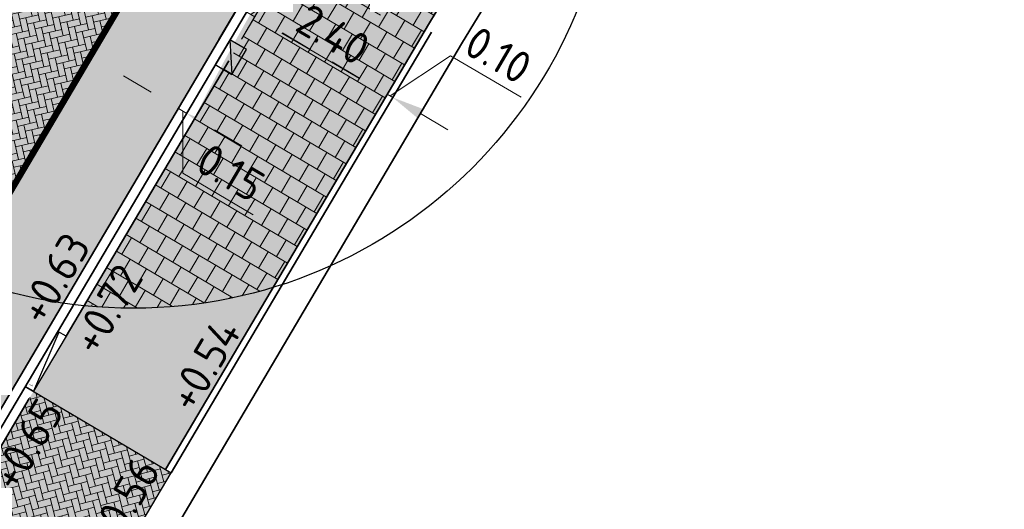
# Model space of a CAD drawing. Header units: metres. Extents: x 132493 to 134960, y 502695 to 503907.
# Tile 30 of 144: x 132763 to 132779, y 502903 to 502911. Entities that reach past the tile are written whole.
import ezdxf

# ---------------------------------------------------------------- set-up
doc = ezdxf.new("R2010")
doc.units = ezdxf.units.M
for name, pattern in [('VH-OPSLUITBAND_100X200', [16, 8, -2, 4, -2]), ('VH-TROTTOIRBAND-SO', [15, 5, -2, 2, -2, 2, -2]), ('VH-TROTTOIRBAND_130-150', [15, 5, -2, 2, -2, 2, -2]), ('VW-1-1_STREEP', [2, 1, -1]), ('XX-PROJECTGRENS', [18, 12, -3, 0, -3])]:
    doc.linetypes.add(name, pattern=pattern)
doc.layers.get('Defpoints').update_dxf_attribs({"color": 3})
doc.layers.add('ARC-hoev-bss-kf-kv-grijs-vrijgekomen', color=7, linetype='Continuous', lineweight=18, true_color=0xddbbbb, plot=False)
for name, color, linetype, lineweight, plot in [('ARC-hoev-btt-300x300x45-grijs-nieuw', 8, 'Continuous', 18, False), ('ARC-hoev-overlagen asfalt rijbaan', 13, 'Continuous', 18, False), ('ARC-hoev-overlagen rood asfalt fiets', 10, 'Continuous', 35, False)]:
    doc.layers.add(name, color=color, linetype=linetype, lineweight=lineweight, plot=plot)
for name, color, linetype, lineweight in [('B-WE-VH-KANTVERHARDING-G', 2, 'Continuous', 25), ('B-WE-VH-VERHARDING_BETONSTRAATSTEEN_KEPER-A', 252, 'Continuous', 18), ('N-WE-KG-GRENS_WERKGRENS-G', 5, 'XX-PROJECTGRENS', 35), ('N-WE-RI-KOLK-S', 150, 'Continuous', 25), ('N-WE-VH-GOOT_TEGEL-G', 170, 'Continuous', 35), ('N-WE-VH-KANTOPSLUITING_ELEMENT_VERLOOPBAND-S', 40, 'Continuous', 25), ('N-WE-VH-KANTOPSLUITING_OPSLUITBAND_100X200-G', 150, 'VH-OPSLUITBAND_100X200', 35), ('N-WE-VH-KANTOPSLUITING_TROTTOIRBAND-G', 151, 'VH-TROTTOIRBAND-SO', 35), ('N-WE-VH-KANTOPSLUITING_TROTTOIRBAND_130 150-G', 210, 'VH-TROTTOIRBAND_130-150', 35), ('N-WE-VH-KANTOPSLUITING_VOORKANTBAND-G', 7, 'Continuous', 35), ('N-WE-VH-VERHARDING_TEGEL-A-200-dik 45', 251, 'Continuous', 18), ('N-WE-VW-MARKERING_LANGS_STREEP_11_010-G', 7, 'VW-1-1_STREEP', 13), ('N01-WE-VH-VERHARDING_ASFALT-A', 22, 'Continuous', 18), ('N03-WE-VH-VERHARDING_ASFALT-A', 12, 'Continuous', 18), ('X-XX-AL-AANPIJLING_OPMERKING-T18', 1, 'Continuous', 18), ('X-XX-AL-DETAIL1-M', 7, 'Continuous', 18), ('X-XX-AL-DETAIL1-T25', 7, 'Continuous', 25)]:
    doc.layers.add(name, color=color, linetype=linetype, lineweight=lineweight)
doc.styles.add('NLCS-ISO-M200-T18', font='NLCS-ISO.ttf', dxfattribs={"height": 0.36})
doc.styles.add('NLCS-ISO-M200-T25', font='NLCS-ISO.ttf', dxfattribs={"height": 0.5})
doc.dimstyles.new('NLCS-M200-T25-PIJL_L2_H1', dxfattribs={"dimscale": 0.2, "dimtxt": 2.5, "dimasz": 2.5, "dimexe": 2, "dimexo": 2, "dimgap": 0.7, "dimtad": 1, "dimzin": 0, "dimdsep": 46, "dimtxsty": 'NLCS-ISO-M200-T25', "dimcen": 0, "dimdle": 2, "dimclrd": 256, "dimclre": 256, "dimclrt": 256, "dimadec": 1, "dimazin": 0, "dimtfac": 1, "dimtdec": 3, "dimtofl": 0, "dimtmove": 0, "dimatfit": 3, "dimfxl": 2, "dimfxlon": 1, "dimtfillclr": 256, "dimtolj": 1, "dimtzin": 0, "dimlwd": -1, "dimlwe": -1, "dimarcsym": 0})

# ---------------------------------------------------------------- blocks, each defined once
blk = doc.blocks.new('*D237')
at = {"layer": 'Defpoints', "color": 0, "transparency": 16777216}
for p in [(132767.2261052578, 502915.2228819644), (132766.7870483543, 502911.1091746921), (132766.3463901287, 502910.3552379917)]:
    blk.add_point(p, dxfattribs=at)
at = {"layer": 'X-XX-AL-DETAIL1-M', "transparency": 16777216}
for p, q in [((132765.5240064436, 502912.3107049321), (132765.1203207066, 502911.6200256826)), ((132765.7538381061, 502911.7130617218), (132766.3553738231, 502911.3614782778)), ((132766.5852054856, 502910.7638350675), (132766.9888912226, 502911.454514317))]:
    blk.add_line(p, q, dxfattribs=at)
for points in [[(132765.7958887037, 502911.7850074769), (132765.7117875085, 502911.6411159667), (132765.3221635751, 502911.9653653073)], [(132766.3974244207, 502911.4334240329), (132766.3133232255, 502911.2895325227), (132766.7870483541, 502911.1091746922)]]:
    blk.add_solid(points, dxfattribs=at)
at = {"layer": 'X-XX-AL-DETAIL1-M', "transparency": 16777216, "insert": (132766.2514027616, 502911.8739761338), "char_height": 0.5, "attachment_point": 5, "rotation": 329.6947210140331, "style": 'NLCS-ISO-M200-T25'}
blk.add_mtext('\\A1;1.70', dxfattribs=at)
blk = doc.blocks.new('*D330')
at = {"layer": 'Defpoints', "color": 0, "transparency": 16777216}
for p in [(132765.8510245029, 502909.5251290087), (132765.6180372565, 502909.1309925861), (132765.4257781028, 502909.0994679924)]:
    blk.add_point(p, dxfattribs=at)
at = {"layer": 'X-XX-AL-DETAIL1-M', "transparency": 16777216}
for p, q in [((132765.2919397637, 502909.8556227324), (132764.8615188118, 502910.1100589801)), ((132765.629327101, 502909.4438047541), (132765.9259097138, 502909.9455232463)), ((132765.8215862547, 502909.4753293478), (132766.0545735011, 502909.8694657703)), ((132765.7223607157, 502909.6011864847), (132765.851024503, 502909.5251290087)), ((132765.7866926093, 502909.5631577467), (132765.7864454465, 502908.5889995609)), ((132766.2814454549, 502909.2706927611), (132766.7118664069, 502909.0162565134)), ((132765.7864454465, 502908.5889995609), (132766.8883230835, 502907.937642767))]:
    blk.add_line(p, q, dxfattribs=at)
for points in [[(132765.334345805, 502909.9273595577), (132765.2495337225, 502909.783885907), (132765.7223607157, 502909.6011864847)], [(132766.3238514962, 502909.3424295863), (132766.2390394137, 502909.1989559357), (132765.851024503, 502909.5251290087)]]:
    blk.add_solid(points, dxfattribs=at)
at = {"layer": 'X-XX-AL-DETAIL1-M', "transparency": 16777216, "insert": (132766.5358445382, 502908.5990495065), "char_height": 0.5, "attachment_point": 5, "rotation": 329.4112436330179, "style": 'NLCS-ISO-M200-T25'}
blk.add_mtext('\\A1;0.15', dxfattribs=at)
blk = doc.blocks.new('N-SRI-KOLK_TROTTOIR-SO')
blk.add_hatch(color=256).paths.add_polyline_path([(1.125000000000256, 1.499999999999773), (-1.124999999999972, 1.499999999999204), (-1.124999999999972, 5.684341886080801e-13)])
blk.add_line((-1.124999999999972, 0), (1.124999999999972, 1.499999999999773))
at = {"flags": 128}
blk.add_lwpolyline([(-1.124999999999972, 0), (1.124999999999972, 0), (1.124999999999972, 1.499999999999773), (-1.124999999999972, 1.499999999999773)], close=True, dxfattribs=at)
blk = doc.blocks.new('*D396')
at = {"layer": 'Defpoints', "color": 0, "transparency": 16777216}
for p in [(132768.6909900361, 502914.3666913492), (132766.9135852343, 502911.0352168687), (132766.4767972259, 502910.2879018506)]:
    blk.add_point(p, dxfattribs=at)
at = {"layer": 'X-XX-AL-DETAIL1-M', "transparency": 16777216}
for p, q in [((132766.3553738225, 502911.3614782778), (132765.9236992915, 502911.6137818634)), ((132766.8503167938, 502911.0721957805), (132767.7762066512, 502911.7084554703)), ((132767.7762066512, 502911.7084554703), (132768.8812934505, 502911.0625582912)), ((132766.9888912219, 502911.4545143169), (132766.5852054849, 502910.7638350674)), ((132766.7117423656, 502910.6898772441), (132767.1154281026, 502911.3805564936)), ((132766.7870483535, 502911.1091746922), (132766.9135852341, 502911.0352168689)), ((132767.345259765, 502910.7829132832), (132767.776934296, 502910.5306096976))]:
    blk.add_line(p, q, dxfattribs=at)
for points in [[(132766.3974244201, 502911.4334240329), (132766.3133232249, 502911.2895325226), (132766.7870483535, 502911.1091746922)], [(132767.3873103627, 502910.8548590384), (132767.3032091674, 502910.7109675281), (132766.9135852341, 502911.0352168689)]]:
    blk.add_solid(points, dxfattribs=at)
at = {"layer": 'X-XX-AL-DETAIL1-M', "transparency": 16777216, "insert": (132768.5255468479, 502911.7222130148), "char_height": 0.5, "attachment_point": 5, "rotation": 329.6947210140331, "style": 'NLCS-ISO-M200-T25'}
blk.add_mtext('\\A1;0.15', dxfattribs=at)
blk = doc.blocks.new('*D397')
at = {"layer": 'Defpoints', "color": 0, "transparency": 16777216}
for p in [(132766.2335600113, 502909.8764259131), (132768.9807777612, 502909.8172681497), (132768.4732649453, 502908.9489477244)]:
    blk.add_point(p, dxfattribs=at)
at = {"layer": 'X-XX-AL-DETAIL1-M', "transparency": 16777216}
for p, q in [((132766.7054645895, 502910.6838230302), (132767.1091503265, 502911.3745022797)), ((132767.338981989, 502910.7768590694), (132768.54910323, 502910.0695717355)), ((132768.7789348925, 502909.4719285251), (132769.1826206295, 502910.1626077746))]:
    blk.add_line(p, q, dxfattribs=at)
for points in [[(132767.3810325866, 502910.8488048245), (132767.2969313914, 502910.7049133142), (132766.907307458, 502911.0291626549)], [(132768.5911538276, 502910.1415174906), (132768.5070526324, 502909.9976259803), (132768.980777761, 502909.8172681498)]]:
    blk.add_solid(points, dxfattribs=at)
at = {"layer": 'X-XX-AL-DETAIL1-M', "transparency": 16777216, "insert": (132768.1408394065, 502910.7599215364), "char_height": 0.5, "attachment_point": 5, "rotation": 329.6947210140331, "style": 'NLCS-ISO-M200-T25'}
blk.add_mtext('\\A1;2.40', dxfattribs=at)
blk = doc.blocks.new('*D398')
at = {"layer": 'Defpoints', "color": 0, "transparency": 16777216}
for p in [(132770.8889554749, 502913.0820323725), (132769.0719852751, 502909.773682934), (132768.6353116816, 502909.026563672)]:
    blk.add_point(p, dxfattribs=at)
at = {"layer": 'X-XX-AL-DETAIL1-M', "transparency": 16777216}
for p, q in [((132769.0284995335, 502909.7990993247), (132769.9741720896, 502910.4237964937)), ((132769.9741720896, 502910.4237964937), (132771.0792588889, 502909.7778993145)), ((132768.5533392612, 502910.0768193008), (132768.1216647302, 502910.3291228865)), ((132769.1868566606, 502910.16985534), (132768.7831709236, 502909.4791760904)), ((132768.8701424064, 502909.4283433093), (132769.2738281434, 502910.1190225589)), ((132768.9850137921, 502909.8245157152), (132769.0719852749, 502909.7736829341)), ((132769.5036598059, 502909.5213793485), (132769.9353343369, 502909.2690757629))]:
    blk.add_line(p, q, dxfattribs=at)
for points in [[(132768.5953898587, 502910.1487650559), (132768.5112886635, 502910.0048735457), (132768.9850137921, 502909.8245157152)], [(132769.5457104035, 502909.5933251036), (132769.4616092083, 502909.4494335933), (132769.0719852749, 502909.7736829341)]]:
    blk.add_solid(points, dxfattribs=at)
at = {"layer": 'X-XX-AL-DETAIL1-M', "transparency": 16777216, "insert": (132770.7235122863, 502910.4375540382), "char_height": 0.5, "attachment_point": 5, "rotation": 329.6947210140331, "style": 'NLCS-ISO-M200-T25'}
blk.add_mtext('\\A1;0.10', dxfattribs=at)
blk = doc.blocks.new('SVH-KANTOPSLUITING_VERLOOP_120X250_130 150X250_LINKS')
for p, q in [((5.821114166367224e-11, -0.15), (0, 0)), ((1, 5.820766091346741e-11), (0, 0)), ((1, -0.1499999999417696), (1, 5.820766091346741e-11)), ((1, -0.01999999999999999), (1.533143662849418e-11, -0.15)), ((1, -0.1499999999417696), (5.821114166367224e-11, -0.15))]:
    blk.add_line(p, q)
at = {"layer": 'X-XX-AL-AANPIJLING_OPMERKING-T18', "insert": (0.05202945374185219, -0.04062821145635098), "char_height": 0.05163421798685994, "attachment_point": 1, "style": 'NLCS-ISO-M200-T18'}
blk.add_mtext_dynamic_manual_height_columns('L', width=0.06889759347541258, gutter_width=0.2581710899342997, heights=[0], dxfattribs=at)

msp = doc.modelspace()

# ---------------------------------------------------------------- hatches: boundary and pattern name
at = {"layer": 'ARC-hoev-bss-kf-kv-grijs-vrijgekomen', "transparency": 33554559}
h = msp.add_hatch(color=256, dxfattribs=at)
h.dxf.hatch_style = 1
h.paths.add_polyline_path([(132763.4529295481, 502905.1808682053), (132765.6050343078, 502903.908686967), (132764.0784168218, 502901.3261612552), (132761.9263120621, 502902.5983424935)])
at = {"layer": 'ARC-hoev-btt-300x300x45-grijs-nieuw', "transparency": 33554687}
h = msp.add_hatch(color=256, dxfattribs=at)
h.dxf.hatch_style = 1
edge = h.paths.add_edge_path()
edge.add_arc((132802.5142127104, 502890.7346594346), 41.06178601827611, 140.2339562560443, 153.0967261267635, ccw=False)
edge.add_arc((132807.5915651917, 502886.202989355), 47.86383955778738, 130.7251099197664, 139.9519572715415, ccw=False)
edge.add_arc((132801.8692654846, 502891.8580647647), 39.84999999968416, 104.1842331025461, 129.7946891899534, ccw=False)
edge.add_line((132792.1043975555, 502930.4931505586), (132806.8992406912, 502934.2324897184))
edge.add_line((132806.8992406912, 502934.2324897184), (132807.4876505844, 502931.8973816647))
edge.add_line((132807.4876505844, 502931.8973816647), (132792.6924949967, 502928.1663197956))
edge.add_arc((132801.8692654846, 502891.8580647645), 37.4499999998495, 104.18423310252, 137.8521998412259)
edge.add_arc((132802.7551598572, 502891.1397540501), 38.58888525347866, 137.9441194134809, 150.0217578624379)
edge.add_line((132769.3288803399, 502910.4215045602), (132765.5189501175, 502903.9595742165))
edge.add_line((132765.5189501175, 502903.9595742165), (132763.4529295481, 502905.1808682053))
edge.add_line((132763.4529295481, 502905.1808682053), (132765.8964749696, 502909.3145290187))
at = {"layer": 'ARC-hoev-overlagen asfalt rijbaan', "transparency": 33554636}
h = msp.add_hatch(color=256, dxfattribs=at)
h.dxf.hatch_style = 1
edge = h.paths.add_edge_path()
edge.add_line((132712.9012501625, 502845.0914965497), (132729.0328943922, 502859.9730045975))
edge.add_arc((132681.3045288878, 502908.2214554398), 67.86685407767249, 314.6895249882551, 329.9314491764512)
edge.add_line((132740.0383073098, 502874.2177327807), (132763.365736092, 502913.5721630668))
edge.add_line((132763.365736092, 502913.5721630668), (132765.3421399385, 502916.8346858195))
edge.add_line((132765.3421399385, 502916.8346858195), (132767.3500632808, 502915.3418289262))
edge.add_line((132767.3500632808, 502915.3418289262), (132765.4769253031, 502912.3385361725))
edge.add_line((132765.4769253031, 502912.3385361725), (132742.1961351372, 502872.9552330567))
edge.add_arc((132683.6406520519, 502906.4151072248), 67.44114307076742, 314.3204198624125, 330.25541514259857, ccw=False)
edge.add_line((132730.7597763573, 502858.164761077), (132714.6021159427, 502843.2592529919))
edge.add_line((132714.6021159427, 502843.2592529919), (132712.9012501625, 502845.0914965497))
at = {"layer": 'ARC-hoev-overlagen rood asfalt fiets', "transparency": 33554534}
h = msp.add_hatch(color=256, dxfattribs=at)
h.dxf.hatch_style = 1
edge = h.paths.add_edge_path()
edge.add_line((132714.6129824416, 502843.2692773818), (132730.7597763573, 502858.164761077))
edge.add_arc((132681.3045288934, 502908.221455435), 70.36685407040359, 314.6537104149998, 322.0474353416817)
edge.add_line((132736.7902141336, 502864.9452161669), (132737.229480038, 502864.6455587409))
edge.add_line((132737.229480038, 502864.6455587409), (132737.6802840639, 502865.3064488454))
edge.add_line((132737.6802840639, 502865.3064488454), (132737.2794327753, 502865.5798761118))
edge.add_arc((132668.2477902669, 502917.3212601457), 86.27014830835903, 323.1472892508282, 331.0587751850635)
edge.add_line((132743.7442269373, 502875.574086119), (132755.2865513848, 502895.0998349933))
edge.add_line((132755.2865513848, 502895.0998349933), (132758.9371717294, 502901.2754624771))
edge.add_line((132758.9371717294, 502901.2754624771), (132765.4071495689, 502912.2204989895))
edge.add_arc((132803.4289071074, 502890.7187070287), 43.6804430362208, 145.6872099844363, 150.5112834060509, ccw=False)
edge.add_line((132767.3500632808, 502915.3418289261), (132768.6352431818, 502914.3863195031))
edge.add_arc((132808.8231888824, 502887.3627835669), 48.42873603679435, 146.0819735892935, 150.2331265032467)
edge.add_line((132766.7844966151, 502911.4063029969), (132760.0018619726, 502899.9323558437))
edge.add_line((132760.0018619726, 502899.9323558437), (132744.8585171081, 502874.2660330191))
edge.add_arc((132670.5660457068, 502916.3796996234), 85.39866639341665, 321.8115386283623, 330.4526957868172, ccw=False)
edge.add_arc((132679.1040198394, 502910.1701808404), 74.8499999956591, 315.9510095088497, 321.50684981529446, ccw=False)
edge.add_line((132732.9021259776, 502858.1289829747), (132729.8562675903, 502855.1544390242))
edge.add_line((132729.8562675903, 502855.1544390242), (132715.7075596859, 502842.1021978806))
edge.add_line((132715.7075596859, 502842.1021978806), (132714.6129824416, 502843.2692773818))
at = {"layer": 'B-WE-VH-VERHARDING_BETONSTRAATSTEEN_KEPER-A', "transparency": 33554559}
h = msp.add_hatch(dxfattribs=at)
h.set_pattern_fill('AVH-BSS_KEIFORMAAT_KEPER', color=256, angle=195, pattern_type=2)
h.set_pattern_definition([(195, (0, 0), (-0.07424621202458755, -0.1285982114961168), [0.315, -0.105]), (104.9999999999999, (0.05435199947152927, -0.2028444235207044), (-0.07424621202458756, -0.1285982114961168), [0.315, -0.105])])
h.paths.add_polyline_path([(132763.4529295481, 502905.1808682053), (132765.6050343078, 502903.908686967), (132764.0784168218, 502901.3261612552), (132761.9263120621, 502902.5983424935)])
at = {"layer": 'N-WE-VH-VERHARDING_TEGEL-A-200-dik 45', "transparency": 33554559}
h = msp.add_hatch(dxfattribs=at)
h.set_pattern_fill('AVH-TEGEL_300X300_HALFST-SO', color=256, angle=218.9833643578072, pattern_type=2)
h.set_pattern_definition([(239.4112436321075, (132757.7330182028, 502911.5204928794), (-0.02353546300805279, -0.334583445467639), [0.2999999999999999, -0.2999999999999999]), (329.4112436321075, (132757.7330182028, 502911.5204928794), (0.1526617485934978, 0.2582525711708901), [])])
edge = h.paths.add_edge_path()
edge.add_line((132764.2441733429, 502906.5193878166), (132767.5647156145, 502912.136633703))
edge.add_arc((132801.4848543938, 502892.1081355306), 39.39183359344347, 139.4995238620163, 149.4398322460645, ccw=False)
edge.add_arc((132765.0140518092, 502913.9797689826), 7.500000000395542, 7.977792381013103, 29.66152926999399, ccw=False)
edge.add_arc((132801.8692654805, 502891.8580647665), 37.44999999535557, 141.7937128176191, 149.4112436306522)
edge.add_line((132769.6307361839, 502910.9153397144), (132768.5868033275, 502909.1493548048))
edge.add_line((132768.5868033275, 502909.1493548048), (132767.2014766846, 502906.8058458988))
edge.add_arc((132765.0140518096, 502913.9797689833), 7.500000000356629, 264.108183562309, 286.9571632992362, ccw=False)
at = {"layer": 'N01-WE-VH-VERHARDING_ASFALT-A', "transparency": 33554559}
h = msp.add_hatch(dxfattribs=at)
h.set_pattern_fill('AVH-ASFALT_LAAG2-D', color=256, angle=55, pattern_type=2)
h.set_pattern_definition([(99.99999999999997, (4.852496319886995, 8.45834038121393), (-0.09848077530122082, -0.01736481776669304), []), (99.99999999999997, (4.886910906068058, 8.50748950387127), (-0.09848077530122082, -0.01736481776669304), [0.05, -0.025])])
edge = h.paths.add_edge_path()
edge.add_line((132759.0270418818, 502909.4625007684), (132762.4002282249, 502915.1908228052))
edge.add_arc((132783.718969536, 502903.0036684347), 24.5563731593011, 143.0549611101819, 150.2449562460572, ccw=False)
edge.add_line((132764.0932107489, 502917.7632434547), (132765.3421399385, 502916.8346858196))
edge.add_line((132765.3421399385, 502916.8346858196), (132763.7770112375, 502914.3756726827))
edge.add_line((132763.7770112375, 502914.3756726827), (132760.1621692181, 502908.2605701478))
edge.add_arc((132765.0140518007, 502913.9797689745), 7.499999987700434, 217.0349755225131, 229.6903908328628, ccw=False)
h = msp.add_hatch(dxfattribs=at)
h.set_pattern_fill('AVH-ASFALT_LAAG2-D', color=256, angle=55, pattern_type=2)
h.set_pattern_definition([(99.99999999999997, (8.544239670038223, 6.002367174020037), (-0.09848077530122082, -0.01736481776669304), []), (99.99999999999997, (8.578654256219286, 6.051516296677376), (-0.09848077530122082, -0.01736481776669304), [0.05, -0.025])])
edge = h.paths.add_edge_path()
edge.add_line((132762.3114594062, 502906.9836275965), (132765.9291159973, 502913.103491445))
edge.add_line((132765.9291159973, 502913.103491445), (132767.3500632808, 502915.3418289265))
edge.add_line((132767.3500632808, 502915.3418289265), (132768.635243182, 502914.3863195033))
edge.add_line((132768.635243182, 502914.3863195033), (132767.3064630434, 502912.2892954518))
edge.add_line((132767.3064630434, 502912.2892954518), (132763.9197069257, 502906.5600379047))
edge.add_arc((132765.0140518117, 502913.9797689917), 7.500000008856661, 248.87857468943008, 261.60986763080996, ccw=False)
at = {"layer": 'N03-WE-VH-VERHARDING_ASFALT-A', "transparency": 33554546}
h = msp.add_hatch(dxfattribs=at)
h.set_pattern_fill('AR-HBONE', color=256, scale=0.001, angle=58)
h.set_pattern_definition([(103, (4.852496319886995, 8.45834038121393), (-0.1218510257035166, 0.07614097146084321), [0.3048, -0.1016]), (193, (4.829641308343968, 8.557336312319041), (-0.1218510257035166, 0.07614097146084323), [0.3048, -0.1016])])
edge = h.paths.add_edge_path()
edge.add_line((132760.1621692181, 502908.2605701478), (132763.7770112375, 502914.3756726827))
edge.add_line((132763.7770112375, 502914.3756726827), (132765.3421399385, 502916.8346858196))
edge.add_line((132765.3421399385, 502916.8346858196), (132767.3500632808, 502915.3418289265))
edge.add_line((132767.3500632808, 502915.3418289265), (132765.9291159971, 502913.1034914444))
edge.add_line((132765.9291159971, 502913.1034914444), (132762.3114594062, 502906.9836275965))
edge.add_arc((132765.0140518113, 502913.9797689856), 7.50000000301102, 229.6903908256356, 248.8785746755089, ccw=False)

# ---------------------------------------------------------------- linework, layer by layer
at = {"layer": 'B-WE-VH-KANTVERHARDING-G', "flags": 128}
for points in [[(132763.3238032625, 502905.2571990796), (132765.6050343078, 502903.908686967)], [(132764.0784168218, 502901.3261612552), (132765.6050343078, 502903.908686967)]]:
    msp.add_lwpolyline(points, dxfattribs=at)
at = {"layer": 'Defpoints'}
msp.add_circle((132765.0140518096, 502913.9797689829), 7.5, dxfattribs=at)
at = {"layer": 'N-WE-KG-GRENS_WERKGRENS-G', "flags": 128}
msp.add_lwpolyline([(132713.8574613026, 502831.0580347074, 0.005570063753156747), (132736.3364398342, 502852.2821149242, 0.02528372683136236), (132742.3564131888, 502859.0920275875, 0.02378065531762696), (132764.8374316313, 502894.8777678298), (132764.3316825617, 502900.7720262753), (132769.1033134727, 502908.8440283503), (132770.1472463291, 502910.6100132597, -0.1999422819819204), (132792.8395207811, 502927.5846064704), (132821.6574329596, 502934.8682218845), (132821.8774908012, 502934.9238406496, -0.3826627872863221), (132824.7147034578, 502933.4345395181), (132826.4403593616, 502928.7457023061), (132836.0126593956, 502932.3790914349), (132835.1422824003, 502934.6408631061, -0.4190667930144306), (132837.1916569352, 502939.0343225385), (132839.9460323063, 502940.0107226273), (132859.0093786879, 502946.7684991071), (132896.4310291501, 502960.6877564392), (132897.8682955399, 502961.2223582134, -0.414545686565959), (132902.241647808, 502959.2173635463), (132903.1718656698, 502956.771019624), (132912.9374155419, 502960.2426878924), (132911.7843959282, 502963.3955454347, -0.4150905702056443), (132913.474181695, 502967.0613674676), (132914.7767187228, 502967.5397454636), (132938.3614250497, 502976.2016140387), (132937.6224978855, 502978.218195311), (133021.3873068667, 503008.0323382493), (133021.6649358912, 503007.2559797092), (133025.6326239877, 503008.6090530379), (133041.138442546, 503014.1171993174, -0.1103685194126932), (133061.9198871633, 503016.654221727), (133077.9674409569, 503015.0705569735), (133083.2493027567, 503014.5493125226, -0.006082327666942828), (133083.442742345, 503014.5278438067, -0.2579390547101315), (133089.7072472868, 503009.9835794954), (133098.6401080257, 503013.1295457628, -0.265135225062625), (133100.7363959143, 503020.7744244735), (133115.8269476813, 503035.8476061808, -0.1102594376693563), (133133.4898386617, 503047.0494830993), (133134.6884052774, 503047.4809715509), (133135.5872467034, 503044.9842156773), (133140.9956119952, 503046.8551439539), (133153.4352097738, 503051.2787820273), (133217.6736325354, 503075.2692786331), (133227.6286606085, 503079.1045076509), (133231.4393499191, 503077.3620802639), (133233.221242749, 503081.2590805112), (133256.6406850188, 503090.2815487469), (133275.2480078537, 503097.9132657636), (133286.8641141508, 503102.663705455), (133286.9959372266, 503102.611572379), (133301.2143453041, 503108.4141632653), (133308.6707664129, 503105.028186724), (133316.0634265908, 503108.0857307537), (133318.7108270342, 503114.6835351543), (133331.4339915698, 503120.1368624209), (133350.4881779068, 503128.3037546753), (133350.949471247, 503129.2663756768, -0.0005797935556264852), (133353.8959263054, 503130.4761869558, -0.007004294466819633), (133389.706913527, 503144.5492659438), (133398.1815961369, 503145.8738086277), (133401.0319163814, 503146.3192967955), (133400.8006422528, 503151.1583812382, -0.0522661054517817), (133447.2343836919, 503162.6708405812), (133447.9712047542, 503161.9662686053), (133449.108795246, 503158.5337313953), (133471.022142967, 503165.2937241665, 0.09025762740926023), (133473.9172051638, 503167.2191786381, 0.00453534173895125), (133476.4858831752, 503167.8750114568), (133478.7565008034, 503166.4598963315, 0.01475269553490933), (133490.5712790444, 503170.4471541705)], format="xyb", dxfattribs=at)
at = {"layer": 'N-WE-VH-GOOT_TEGEL-G', "flags": 128}
for points in [[(132715.7094871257, 502842.1039759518), (132729.8562675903, 502855.1544390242, 0.0730826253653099), (132743.5380363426, 502872.081074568), (132754.3665073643, 502890.3992224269), (132766.2625301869, 502910.5233105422), (132767.3064630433, 502912.2892954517, -0.01546180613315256), (132768.6352431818, 502914.3863195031, -0.01546180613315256)], [(132766.3541664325, 502910.6783283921), (132767.3064630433, 502912.2892954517, -0.0154618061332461), (132768.6352431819, 502914.3863195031, -0.0154618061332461)]]:
    msp.add_lwpolyline(points, format="xyb", dxfattribs=at)
at = {"layer": 'N-WE-VH-KANTOPSLUITING_OPSLUITBAND_100X200-G', "flags": 128}
msp.add_lwpolyline([(132765.6050343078, 502903.908686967), (132768.6728875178, 502909.0984675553), (132769.7168203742, 502910.8644524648, -0.199942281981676), (132792.7169990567, 502928.0693685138), (132821.5349112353, 502935.352983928), (132821.7549690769, 502935.4086026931, -0.3826627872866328), (132825.1832760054, 502933.6090261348), (132826.3447598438, 502930.4899362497)], format="xyb", dxfattribs=at)
at = {"layer": 'N-WE-VH-KANTOPSLUITING_TROTTOIRBAND-G', "flags": 128}
msp.add_lwpolyline([(132760.841746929, 502900.7636213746), (132763.4529295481, 502905.1808682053)], dxfattribs=at)
at = {"layer": 'N-WE-VH-KANTOPSLUITING_TROTTOIRBAND_130 150-G', "flags": 128}
msp.add_lwpolyline([(132763.9618020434, 502906.0417101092), (132766.5207827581, 502910.3706487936), (132767.5647156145, 502912.1366337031, -0.1999422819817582), (132792.1043975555, 502930.4931505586), (132806.8992406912, 502934.2324897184)], format="xyb", dxfattribs=at)
at = {"layer": 'N-WE-VH-KANTOPSLUITING_VOORKANTBAND-G', "flags": 128}
for points in [[(132754.4956336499, 502890.3228915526), (132766.3916564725, 502910.4469796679), (132767.4355893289, 502912.2129645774, -0.1999422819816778), (132792.0676414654, 502930.6385774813), (132819.4334003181, 502937.5551667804)], [(132765.5189501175, 502903.9595742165), (132768.5868033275, 502909.1493548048), (132769.6307361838, 502910.9153397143, -0.1999422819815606), (132792.6924949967, 502928.1663197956), (132821.5104071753, 502935.4499352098)]]:
    msp.add_lwpolyline(points, format="xyb", dxfattribs=at)
at = {"layer": 'N-WE-VW-MARKERING_LANGS_STREEP_11_010-G', "ltscale": 4, "const_width": 0.1, "flags": 128}
msp.add_lwpolyline([(132737.2794327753, 502865.5798761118, 0.03152326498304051), (132742.1961351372, 502872.9552330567), (132752.9891603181, 502891.2134184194), (132764.8851831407, 502911.3375065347), (132765.9291159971, 502913.1034914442, -0.01587988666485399), (132767.3500632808, 502915.3418289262)], format="xyb", dxfattribs=at)

# ---------------------------------------------------------------- block references
at = {"layer": 'N-WE-RI-KOLK-S', "xscale": 0.1999999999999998, "yscale": 0.1999999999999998, "zscale": 0.1999999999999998, "rotation": 239.4112436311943}
msp.add_blockref('N-SRI-KOLK_TROTTOIR-SO', (132766.4107109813, 502910.4808759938), dxfattribs=at)
at = {"layer": 'N-WE-VH-KANTOPSLUITING_ELEMENT_VERLOOPBAND-S', "rotation": 59.41124362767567}
msp.add_blockref('SVH-KANTOPSLUITING_VERLOOP_120X250_130 150X250_LINKS', (132763.3238032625, 502905.2571990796), dxfattribs=at)

# ---------------------------------------------------------------- texts
at = {"layer": 'X-XX-AL-DETAIL1-T25', "char_height": 0.4999999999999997, "attachment_point": 1, "rotation": 59.4112436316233, "style": 'NLCS-ISO-M200-T25'}
for s, insert in [('+0.63', (132763.1876462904, 502906.4414855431)), ('+0.72', (132764.0179235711, 502905.9686354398)), ('+0.54', (132765.5255108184, 502905.0774501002)), ('+0.65', (132762.7593255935, 502903.8395090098)), ('+0.56', (132764.27051432, 502902.9240997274, -0.5779209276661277))]:
    msp.add_mtext_dynamic_manual_height_columns(s, width=2.253737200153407, gutter_width=2.499999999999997, heights=[0], dxfattribs=dict(at, insert=insert))

# ---------------------------------------------------------------- dimensions: what is measured, and where the dimension line sits
at = {"layer": 'X-XX-AL-DETAIL1-M'}
for base, p1, p2, picture, middle in [((132766.7870483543, 502911.1091746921), (132767.2261052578, 502915.2228819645), (132766.3463901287, 502910.3552379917), '*D237', (132766.2514027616, 502911.8739761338)), ((132768.9807777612, 502909.8172681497), (132766.2335600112, 502909.8764259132), (132768.4732649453, 502908.9489477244), '*D397', (132768.1408394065, 502910.7599215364))]:
    dim = msp.add_linear_dim(base=base, p1=p1, p2=p2, angle=329.6947210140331, dimstyle='NLCS-M200-T25-PIJL_L2_H1', dxfattribs=at)
    dim.commit()
    dim.dimension.update_dxf_attribs({"geometry": picture, "text_midpoint": middle})
for base, p1, p2, angle, picture, middle in [((132766.9135852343, 502911.0352168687), (132768.6909900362, 502914.3666913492), (132766.476797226, 502910.2879018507), 329.6947210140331, '*D396', (132767.8970755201, 502911.6378104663)), ((132769.0719852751, 502909.773682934), (132770.8889554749, 502913.0820323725), (132768.6353116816, 502909.026563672), 329.6947210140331, '*D398', (132770.0950409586, 502910.3531514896)), ((132765.8510245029, 502909.5251290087), (132765.4257781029, 502909.0994679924), (132765.6180372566, 502909.1309925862), 329.4112436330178, '*D330', (132765.9069633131, 502908.5177574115))]:
    dim = msp.add_linear_dim(base=base, p1=p1, p2=p2, angle=angle, dimstyle='NLCS-M200-T25-PIJL_L2_H1', override={"dimtmove": 1}, dxfattribs=at)
    dim.commit()
    dim.dimension.update_dxf_attribs({"geometry": picture, "text_midpoint": middle, "dimtype": 160})

doc.saveas('drawing.dxf')
